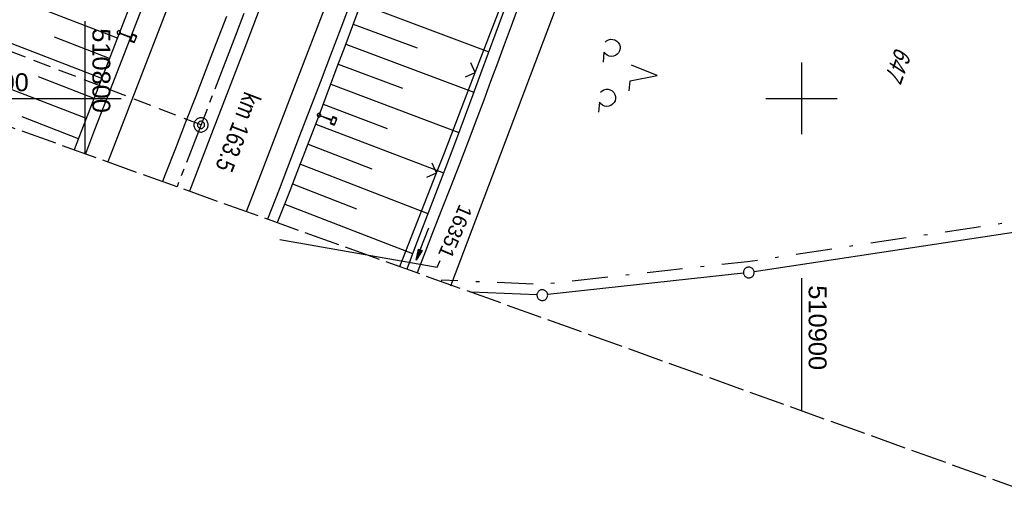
# Model space of a CAD drawing. Extents: x 510661 to 511244, y 462045 to 463013.
# Tile 2 of 29: x 510791 to 510928, y 462045 to 462111. Entities that reach past the tile are written whole.
import ezdxf
from ezdxf import colors
from ezdxf.entities.mleader import LeaderData, LeaderLine
from ezdxf.math import Vec2, Vec3

# ---------------------------------------------------------------- set-up
doc = ezdxf.new("R2010")
doc.units = 0
doc.header["$LTSCALE"] = 10
doc.header["$MEASUREMENT"] = 0
for name, pattern in [('ACHSE', [5.5, 4, -0.5, 0.5, -0.5]), ('AUSGEZOGEN', [0]), ('LT00', [0]), ('LT08', [0.42, 0.2, -0.1, 0.02, -0.1]), ('LT14', [0.6, 0.5, -0.1]), ('LT17', [0.15, 0.1, -0.05])]:
    doc.linetypes.add(name, pattern=pattern)
doc.layers.get('0').update_dxf_attribs({"linetype": 'LT00'})
for name, color, linetype in [('--EK_FBR', 1, 'LT00'), ('--EK_ST-93-1', 30, 'LT17'), ('--EL_DFK_AB_L', 21, 'LT00'), ('-AX-093', 35, 'ACHSE'), ('-ST-93-1', 250, 'LT00'), ('-ST-93-5', 250, 'LT00'), ('DFK_AB_L', 21, 'LT00'), ('DFK_FLUR_NR', 250, 'LT00'), ('DFK_GZPKT', 250, 'LT00'), ('DFK_KATASTER', 250, 'LT00'), ('DFK_NUTZUNG', 250, 'LT00'), ('FESTPKT_TEXT_B', 211, 'LT00'), ('GEMEINDEGRENZE', 3, 'LT08'), ('PFEIL', 140, 'AUSGEZOGEN'), ('V106_AFBR_BAB', 250, 'LT00'), ('V106_BOESCH', 250, 'LT00'), ('V106_BOSCHUNG', 250, 'LT00'), ('V106_GRABEN', 250, 'LT00'), ('V106_LD_MARK', 250, 'LT00'), ('V106_RASTER', 250, 'LT00'), ('V106_SCHILD_K', 1, 'LT00'), ('V106_ZAUN', 40, 'LT00'), ('V107_AFBR_BAB', 250, 'LT00'), ('V107_BOESCH', 250, 'LT00'), ('V107_BOSCHUNG', 250, 'LT00'), ('V107_GRABEN', 250, 'LT00'), ('V107_LD_MARK', 250, 'LT00'), ('V107_RASTER', 250, 'LT00'), ('V107_SCHILD_K', 1, 'LT00'), ('V107_ZAUN', 40, 'LT00')]:
    doc.layers.add(name, color=color, linetype=linetype)
doc.layers.add('-BLATT_106-RAND', color=7, linetype='LT14', plot=False)
doc.styles.add('Arial Fett', font='txt', dxfattribs={"width": 0.8})
doc.styles.get("Standard").update_dxf_attribs({"font": 'arial.ttf'})

# ---------------------------------------------------------------- blocks, each defined once
blk = doc.blocks.new('SYMB7010')
at = {"color": 0, "linetype": 'ByBlock'}
for points in [[(-0.031408, 0.499213), (-0.093728, 0.49134), (-0.15457, 0.475719), (-0.212975, 0.452595), (-0.268021, 0.422333), (-0.31884, 0.385411), (-0.36463, 0.342411), (-0.40467, 0.29401), (-0.438329, 0.240973), (-0.465074, 0.184136), (-0.484486, 0.124395), (-0.496256, 0.062692), (-0.5002, 0)], [(-0.5002, 0), (-0.496256, -0.062692), (-0.484486, -0.124395), (-0.465075, -0.184136), (-0.438329, -0.240973), (-0.404671, -0.29401), (-0.36463, -0.342411), (-0.31884, -0.385411), (-0.268021, -0.422333), (-0.212975, -0.452595), (-0.154571, -0.475719), (-0.093728, -0.49134), (-0.031408, -0.499213), (0.031408, -0.499213)], [(0.5002, 0), (0.496256, 0.062692), (0.484485, 0.124395), (0.465074, 0.184136), (0.438329, 0.240973), (0.40467, 0.29401), (0.36463, 0.342411), (0.31884, 0.385411), (0.268021, 0.422333), (0.212975, 0.452595), (0.15457, 0.475719), (0.093728, 0.49134), (0.031408, 0.499213), (-0.031408, 0.499213)], [(0.031408, -0.499213), (0.093728, -0.491341), (0.15457, -0.475719), (0.212975, -0.452595), (0.268021, -0.422333), (0.31884, -0.385411), (0.36463, -0.342411), (0.404671, -0.294011), (0.438329, -0.240974), (0.465075, -0.184136), (0.484486, -0.124395), (0.496256, -0.062692), (0.500201, 0)]]:
    blk.add_lwpolyline(points, dxfattribs=at)
blk = doc.blocks.new('Pfreil3')
at = {"layer": 'PFEIL'}
blk.add_hatch(color=256, dxfattribs=at).paths.add_polyline_path([(-1.55, 0.27), (-1.55, -0.27), (0, 0)])
for p, q in [((-1.55, 0), (-4.83, 0)), ((-1.55, -0.27), (-1.55, 0.27)), ((-1.55, 0.27), (0, 0)), ((0, 0), (-1.55, -0.27))]:
    blk.add_line(p, q, dxfattribs=at)
blk = doc.blocks.new('SYMB1263')
at = {"color": 0, "linetype": 'ByBlock'}
for p, q in [((0.014231, 0.098982), (-0.014231, 0.098982)), ((-0.014231, -0.098982), (0.014232, -0.098982))]:
    blk.add_line(p, q, dxfattribs=at)
for points in [[(0, 0.1), (0, 0.75), (0.18, 0.75), (0.18, 1), (-0.18, 1), (-0.18, 0.75), (0, 0.75)], [(-0.014231, 0.098982), (-0.041542, 0.090963), (-0.065486, 0.075575), (-0.084125, 0.054064), (-0.095949, 0.028173), (-0.1, 0)], [(-0.1, 0), (-0.095949, -0.028173), (-0.084125, -0.054064), (-0.065486, -0.075575), (-0.041541, -0.090963), (-0.014231, -0.098982)], [(0.1, 0), (0.095949, 0.028173), (0.084125, 0.054064), (0.065486, 0.075575), (0.041541, 0.090963), (0.014231, 0.098982)], [(0.014232, -0.098982), (0.041542, -0.090963), (0.065486, -0.075575), (0.084125, -0.054064), (0.095949, -0.028173), (0.1, 0)]]:
    blk.add_lwpolyline(points, dxfattribs=at)
blk = doc.blocks.new('SYMB0024')
at = {"color": 0, "linetype": 'ByBlock'}
for p, q in [((-0.5, 0.5), (0, 0)), ((0, 0), (0.5, 0.5))]:
    blk.add_line(p, q, dxfattribs=at)
blk = doc.blocks.new('_None')
blk = doc.blocks.new('SYMB7201')
at = {"color": 0, "linetype": 'ByBlock'}
for p, q in [((0, 0.385), (-0.11, 0.015)), ((-0.255, -0.385), (-0.115, -0.385)), ((0.445, -0.385), (0.585, -0.385))]:
    blk.add_line(p, q, dxfattribs=at)
for points in [[(0.25, 0.015), (0.11, 0.015), (0, 0.385)], [(-0.393816, -0.383308), (-0.416239, -0.362945), (-0.432849, -0.337617), (-0.442589, -0.308936), (-0.444836, -0.27873), (-0.439449, -0.248923), (-0.426769, -0.221415), (-0.407606, -0.197958), (-0.38318, -0.180047), (-0.355047, -0.168823), (-0.325, -0.165), (-0.294953, -0.168823), (-0.26682, -0.180047), (-0.242394, -0.197959), (-0.223231, -0.221415), (-0.210551, -0.248923), (-0.205164, -0.27873), (-0.207411, -0.308936), (-0.21715, -0.337617), (-0.233761, -0.362945), (-0.256184, -0.383308)], [(0.306185, -0.383308), (0.283761, -0.362945), (0.267151, -0.337617), (0.257411, -0.308936), (0.255164, -0.27873), (0.260552, -0.248923), (0.273231, -0.221415), (0.292394, -0.197958), (0.31682, -0.180047), (0.344953, -0.168823), (0.375, -0.165), (0.405047, -0.168823), (0.43318, -0.180047), (0.457606, -0.197959), (0.476769, -0.221415), (0.489449, -0.248923), (0.494836, -0.27873), (0.492589, -0.308936), (0.48285, -0.337617), (0.466239, -0.362945), (0.443816, -0.383308)]]:
    blk.add_lwpolyline(points, dxfattribs=at)
blk = doc.blocks.new('SYMB2')
at = {"color": 0, "linetype": 'ByBlock', "flags": 128}
for points in [[(-0.031395, 0.499013), (-0.093691, 0.491144), (-0.154509, 0.475528), (-0.21289, 0.452414), (-0.267913, 0.422164), (-0.318712, 0.385257), (-0.364484, 0.342274), (-0.404509, 0.293893), (-0.438154, 0.240877), (-0.464888, 0.184062), (-0.484292, 0.124345), (-0.496058, 0.062667), (-0.5, 0)], [(-0.5, 0), (-0.496058, -0.062667), (-0.484292, -0.124345), (-0.464888, -0.184062), (-0.438154, -0.240877), (-0.404509, -0.293893), (-0.364485, -0.342274), (-0.318712, -0.385257), (-0.267914, -0.422164), (-0.21289, -0.452414), (-0.154509, -0.475529), (-0.093691, -0.491144), (-0.031395, -0.499014), (0.031395, -0.499014)], [(0.5, 0), (0.496057, 0.062667), (0.484292, 0.124345), (0.464888, 0.184062), (0.438153, 0.240877), (0.404509, 0.293893), (0.364484, 0.342274), (0.318712, 0.385257), (0.267913, 0.422164), (0.21289, 0.452414), (0.154509, 0.475528), (0.093691, 0.491144), (0.031395, 0.499013), (-0.031395, 0.499013)], [(0.031395, -0.499014), (0.093691, -0.491144), (0.154509, -0.475529), (0.21289, -0.452414), (0.267914, -0.422164), (0.318712, -0.385257), (0.364485, -0.342274), (0.404509, -0.293893), (0.438154, -0.240877), (0.464889, -0.184062), (0.484292, -0.124345), (0.496058, -0.062667), (0.5, 0)]]:
    blk.add_lwpolyline(points, dxfattribs=at)

msp = doc.modelspace()

# ---------------------------------------------------------------- linework, layer by layer
at = {"layer": '--EK_FBR'}
for points in [[(510834.5, 462182.29), (510833.29, 462179.08), (510831.97, 462175.59), (510830.66, 462172.1), (510829.35, 462168.61), (510828.04, 462165.12), (510826.73, 462161.63), (510825.41, 462158.15), (510823.91, 462154.22), (510822.41, 462150.29), (510820.9, 462146.37), (510819.39, 462142.44), (510817.87, 462138.52), (510816.36, 462134.6), (510814.23, 462129.06), (510812.09, 462123.53), (510809.96, 462118), (510807.83, 462112.46), (510805.66, 462106.84), (510803.49, 462101.21), (510801.31, 462095.59), (510800.02, 462092.26)], [(510848.49, 462176.31), (510847.73, 462174.28), (510846.1, 462169.9), (510844.46, 462165.53), (510842.82, 462161.16), (510841.18, 462156.79), (510839.54, 462152.42), (510837.78, 462147.77), (510836.01, 462143.11), (510834.25, 462138.46), (510832.48, 462133.81), (510830.7, 462129.16), (510828.57, 462123.56), (510826.43, 462117.95), (510824.28, 462112.35), (510822.14, 462106.74), (510817.86, 462095.63), (510814.55, 462087.05)], [(510859.14, 462171.76), (510858.46, 462169.93), (510857.11, 462166.3), (510855.76, 462162.67), (510854.41, 462159.04), (510853.06, 462155.42), (510851.7, 462151.79), (510850.34, 462148.16), (510849.09, 462144.85), (510847.82, 462141.53), (510846.56, 462138.22), (510845.29, 462134.9), (510844.02, 462131.59), (510842.75, 462128.28), (510841.48, 462124.97), (510840.03, 462121.18), (510838.58, 462117.39), (510837.14, 462113.59), (510835.69, 462109.8), (510834.25, 462106.01), (510832.8, 462102.22), (510829.93, 462094.75), (510827.06, 462087.29), (510825.45, 462083.14)], [(510807.83, 462112.46), (510805.66, 462106.84), (510803.49, 462101.21), (510801.31, 462095.59), (510800.02, 462092.26)], [(510837.14, 462113.59), (510835.69, 462109.8), (510834.25, 462106.01), (510832.8, 462102.22), (510829.93, 462094.75), (510827.06, 462087.29), (510825.45, 462083.14)], [(510819.7, 462111.41), (510818.25, 462107.63), (510816.84, 462103.97), (510815.43, 462100.31), (510814.01, 462096.66), (510812.58, 462093), (510811.16, 462089.35), (510810.79, 462088.4)], [(510819.7, 462111.41), (510818.25, 462107.63), (510816.84, 462103.97), (510815.43, 462100.31), (510814.01, 462096.66), (510812.58, 462093), (510811.16, 462089.35), (510810.79, 462088.4)], [(510824.28, 462112.35), (510822.14, 462106.74), (510817.86, 462095.63), (510814.55, 462087.05)]]:
    msp.add_lwpolyline(points, dxfattribs=at)
at = {"layer": '--EK_ST-93-1', "ltscale": 2.5}
msp.add_line((510816.16, 462096.3), (510778.83, 462110.7), dxfattribs=at)
at = {"layer": '--EL_DFK_AB_L'}
msp.add_line((510902.31, 462209.4), (510851.01, 462073.76), dxfattribs=at)
at = {"layer": '-AX-093', "ltscale": 0.2}
msp.add_lwpolyline([(511002.16, 462634.59), (510994.72, 462610.42), (510987.21, 462586.28), (510979.61, 462562.16), (510971.94, 462538.06), (510964.2, 462513.99), (510956.38, 462489.95), (510948.48, 462465.93), (510940.51, 462441.93), (510932.46, 462417.96), (510924.34, 462394.02), (510916.14, 462370.1), (510907.86, 462346.21), (510899.51, 462322.34), (510891.08, 462298.5), (510882.58, 462274.69), (510874, 462250.9), (510865.35, 462227.14), (510856.62, 462203.41), (510847.82, 462179.71), (510838.94, 462156.03), (510829.99, 462132.38), (510820.96, 462108.76), (510812.82, 462087.67)], dxfattribs=at)
at = {"layer": '-BLATT_106-RAND'}
msp.add_lwpolyline([(510973.54, 463012.73), (510661.23, 462142.05), (510931.38, 462045.15), (511243.69, 462915.83), (510973.54, 463012.73)], dxfattribs=at)
at = {"layer": 'DFK_AB_L'}
msp.add_line((510902.31, 462209.4), (510851.01, 462073.76), dxfattribs=at)
at = {"layer": 'DFK_KATASTER'}
for p, q in [((510945.17, 462083.6), (510893.38, 462075.8)), ((510891.89, 462075.61), (510864.56, 462072.61)), ((510863.06, 462072.56), (510853.92, 462072.93))]:
    msp.add_line(p, q, dxfattribs=at)
at = {"layer": 'GEMEINDEGRENZE', "ltscale": 2.5, "flags": 128}
msp.add_lwpolyline([(510945.75, 462085.2), (510892.45, 462077.18), (510863.76, 462074.03), (510849.73, 462074.6), (510849.68, 462074.45)], dxfattribs=at)
at = {"layer": 'V106_AFBR_BAB'}
for points in [[(510807.83, 462112.46), (510805.66, 462106.84), (510803.49, 462101.21), (510801.31, 462095.59), (510800.02, 462092.26)], [(510837.14, 462113.59), (510835.69, 462109.8), (510834.25, 462106.01), (510832.8, 462102.22), (510829.93, 462094.75), (510827.06, 462087.29), (510825.45, 462083.14)], [(510819.7, 462111.41), (510818.25, 462107.63), (510816.84, 462103.97), (510815.43, 462100.31), (510814.01, 462096.66), (510812.58, 462093), (510811.16, 462089.35), (510810.79, 462088.4)], [(510824.28, 462112.35), (510822.14, 462106.74), (510817.86, 462095.63), (510814.55, 462087.05)]]:
    msp.add_lwpolyline(points, dxfattribs=at)
at = {"layer": 'V106_BOESCH'}
for points in [[(510806.39, 462113.37), (510804.96, 462109.64), (510803.53, 462105.92), (510802.1, 462102.19), (510800.66, 462098.47), (510799.21, 462094.75), (510798.46, 462092.82)], [(510826.85, 462082.64), (510826.91, 462082.81), (510828.37, 462086.54), (510829.82, 462090.28), (510831.26, 462094.02), (510832.69, 462097.76), (510834.11, 462101.51), (510835.19, 462104.4), (510836.27, 462107.29), (510837.35, 462110.18), (510838.43, 462113.07)]]:
    msp.add_lwpolyline(points, dxfattribs=at)
at = {"layer": 'V106_BOSCHUNG'}
for p, q in [((510804.48, 462108.39), (510789.14, 462114.31)), ((510838.47, 462113.18), (510856.33, 462106.5)), ((510837.42, 462110.37), (510846.36, 462107.03)), ((510802.32, 462102.78), (510786.85, 462108.76)), ((510803.4, 462105.58), (510795.7, 462108.56)), ((510836.38, 462107.56), (510854.25, 462100.87)), ((510835.33, 462104.76), (510844.27, 462101.41)), ((510800.16, 462097.18), (510784.53, 462103.24)), ((510801.24, 462099.99), (510793.47, 462102.99)), ((510834.28, 462101.97), (510852.14, 462095.23)), ((510833.23, 462099.19), (510842.15, 462095.79)), ((510799.06, 462094.37), (510791.21, 462097.43)), ((510832.17, 462096.4), (510850.01, 462089.58)), ((510831.1, 462093.62), (510840.02, 462090.18)), ((510830.03, 462090.83), (510847.85, 462083.93)), ((510828.95, 462088.05), (510837.86, 462084.58)), ((510827.87, 462085.25), (510845.7, 462078.32))]:
    msp.add_line(p, q, dxfattribs=at)
at = {"layer": 'V106_GRABEN'}
for points in [[(510860.41, 462112.63), (510859.45, 462110.06), (510858.5, 462107.48), (510857.55, 462104.9), (510856.59, 462102.33), (510855.63, 462099.75), (510854.67, 462097.18), (510853.45, 462093.98), (510852.23, 462090.79), (510850.99, 462087.61), (510849.75, 462084.42), (510848.5, 462081.24), (510847.26, 462078.06), (510846.32, 462075.66)], [(510858.4, 462112.08), (510857.33, 462109.19), (510856.26, 462106.3), (510855.19, 462103.4), (510854.12, 462100.51), (510853.04, 462097.62), (510851.67, 462093.97), (510850.29, 462090.32), (510848.9, 462086.68), (510847.51, 462083.04), (510846.12, 462079.4), (510844.88, 462076.17)]]:
    msp.add_lwpolyline(points, dxfattribs=at)
at = {"layer": 'V106_LD_MARK'}
for points in [[(510822.5, 462084.2), (510824.51, 462089.37), (510829.23, 462101.61), (510833.93, 462113.85), (510838.6, 462126.11), (510843.32, 462138.54), (510848.01, 462150.97), (510852.68, 462163.41), (510857.33, 462175.86), (510861.96, 462188.32), (510866.57, 462200.79), (510871.16, 462213.27), (510875.73, 462225.75), (510880.27, 462238.24), (510884.8, 462250.73), (510889.31, 462263.23), (510894.6, 462277.95), (510899.85, 462292.67), (510905.08, 462307.4), (510910.29, 462322.14), (510915.46, 462336.89), (510920.61, 462351.66), (510925.73, 462366.43)], [(510902.96, 462363.52), (510897.56, 462347.95), (510892.13, 462332.39), (510886.67, 462316.84), (510881.17, 462301.3), (510875.64, 462285.78), (510870.08, 462270.26), (510861.85, 462247.48), (510853.54, 462224.73), (510845.17, 462202), (510836.72, 462179.3), (510828.2, 462156.62), (510819.61, 462133.97), (510810.95, 462111.35), (510803.14, 462091.15)]]:
    msp.add_lwpolyline(points, dxfattribs=at)
at = {"layer": 'V106_RASTER'}
for p, q in [((510800, 462092.27), (510800, 462110.77)), ((510900, 462105), (510900, 462095)), ((510778.46, 462100), (510805, 462100)), ((510895, 462100), (510905, 462100)), ((510900, 462074.9), (510900, 462056.4))]:
    msp.add_line(p, q, dxfattribs=at)
at = {"layer": 'V106_ZAUN'}
for p, q in [((510854.44, 462103.61), (510859.81, 462117.61)), ((510843.92, 462076.52), (510849.05, 462089.61))]:
    msp.add_line(p, q, dxfattribs=at)
msp.add_lwpolyline([(510849.05, 462089.61), (510850.14, 462092.38), (510854.44, 462103.61)], dxfattribs=at)
at = {"layer": 'V107_AFBR_BAB'}
for points in [[(510834.5, 462182.29), (510833.29, 462179.08), (510831.97, 462175.59), (510830.66, 462172.1), (510829.35, 462168.61), (510828.04, 462165.12), (510826.73, 462161.63), (510825.41, 462158.15), (510823.91, 462154.22), (510822.41, 462150.29), (510820.9, 462146.37), (510819.39, 462142.44), (510817.87, 462138.52), (510816.36, 462134.6), (510814.23, 462129.06), (510812.09, 462123.53), (510809.96, 462118), (510807.83, 462112.46), (510805.66, 462106.84), (510803.49, 462101.21), (510801.31, 462095.59), (510800.02, 462092.26)], [(510848.49, 462176.31), (510847.73, 462174.28), (510846.1, 462169.9), (510844.46, 462165.53), (510842.82, 462161.16), (510841.18, 462156.79), (510839.54, 462152.42), (510837.78, 462147.77), (510836.01, 462143.11), (510834.25, 462138.46), (510832.48, 462133.81), (510830.7, 462129.16), (510828.57, 462123.56), (510826.43, 462117.95), (510824.28, 462112.35), (510822.14, 462106.74), (510817.86, 462095.63), (510814.55, 462087.05)], [(510859.14, 462171.76), (510858.46, 462169.93), (510857.11, 462166.3), (510855.76, 462162.67), (510854.41, 462159.04), (510853.06, 462155.42), (510851.7, 462151.79), (510850.34, 462148.16), (510849.09, 462144.85), (510847.82, 462141.53), (510846.56, 462138.22), (510845.29, 462134.9), (510844.02, 462131.59), (510842.75, 462128.28), (510841.48, 462124.97), (510840.03, 462121.18), (510838.58, 462117.39), (510837.14, 462113.59), (510835.69, 462109.8), (510834.25, 462106.01), (510832.8, 462102.22), (510829.93, 462094.75), (510827.06, 462087.29), (510825.45, 462083.14)], [(510819.7, 462111.41), (510818.25, 462107.63), (510816.84, 462103.97), (510815.43, 462100.31), (510814.01, 462096.66), (510812.58, 462093), (510811.16, 462089.35), (510810.79, 462088.4)]]:
    msp.add_lwpolyline(points, dxfattribs=at)
at = {"layer": 'V107_BOESCH'}
for points in [[(510832.93, 462182.96), (510831.77, 462179.84), (510830.47, 462176.34), (510829.16, 462172.85), (510827.84, 462169.36), (510826.52, 462165.87), (510825.19, 462162.38), (510823.86, 462158.89), (510820.85, 462151.02), (510817.83, 462143.14), (510814.81, 462135.27), (510813.13, 462130.89), (510811.44, 462126.51), (510809.76, 462122.13), (510808.07, 462117.75), (510806.39, 462113.37), (510804.96, 462109.64), (510803.53, 462105.92), (510802.1, 462102.19), (510800.66, 462098.47), (510799.21, 462094.75), (510798.46, 462092.82)], [(510826.85, 462082.64), (510826.91, 462082.81), (510828.37, 462086.54), (510829.82, 462090.28), (510831.26, 462094.02), (510832.69, 462097.76), (510834.11, 462101.51), (510835.19, 462104.4), (510836.27, 462107.29), (510837.35, 462110.18), (510838.43, 462113.07)]]:
    msp.add_lwpolyline(points, dxfattribs=at)
at = {"layer": 'V107_BOSCHUNG'}
for p, q in [((510804.48, 462108.39), (510789.14, 462114.31)), ((510838.47, 462113.18), (510856.33, 462106.5)), ((510837.42, 462110.37), (510846.36, 462107.03)), ((510802.32, 462102.78), (510786.85, 462108.76)), ((510803.4, 462105.58), (510795.7, 462108.56)), ((510836.38, 462107.56), (510854.25, 462100.87)), ((510835.33, 462104.76), (510844.27, 462101.41)), ((510800.16, 462097.18), (510784.53, 462103.24)), ((510801.24, 462099.99), (510793.47, 462102.99)), ((510834.28, 462101.97), (510852.14, 462095.23)), ((510833.23, 462099.19), (510842.15, 462095.79)), ((510799.06, 462094.37), (510791.21, 462097.43)), ((510832.17, 462096.4), (510850.01, 462089.58)), ((510831.1, 462093.62), (510840.02, 462090.18)), ((510830.03, 462090.83), (510847.85, 462083.93)), ((510828.95, 462088.05), (510837.86, 462084.58)), ((510827.87, 462085.25), (510845.7, 462078.32))]:
    msp.add_line(p, q, dxfattribs=at)
at = {"layer": 'V107_GRABEN'}
for points in [[(510860.41, 462112.63), (510859.45, 462110.06), (510858.5, 462107.48), (510857.55, 462104.9), (510856.59, 462102.33), (510855.63, 462099.75), (510854.67, 462097.18), (510853.45, 462093.98), (510852.23, 462090.79), (510850.99, 462087.61), (510849.75, 462084.42), (510848.5, 462081.24), (510847.26, 462078.06), (510846.32, 462075.66)], [(510858.4, 462112.08), (510857.33, 462109.19), (510856.26, 462106.3), (510855.19, 462103.4), (510854.12, 462100.51), (510853.04, 462097.62), (510851.67, 462093.97), (510850.29, 462090.32), (510848.9, 462086.68), (510847.51, 462083.04), (510846.12, 462079.4), (510844.88, 462076.17)]]:
    msp.add_lwpolyline(points, dxfattribs=at)
at = {"layer": 'V107_LD_MARK'}
for points in [[(510837.37, 462181.06), (510836.72, 462179.3), (510828.2, 462156.62), (510819.61, 462133.97), (510810.95, 462111.35), (510803.14, 462091.15)], [(510822.5, 462084.2), (510824.51, 462089.37), (510829.23, 462101.61), (510833.93, 462113.85), (510838.6, 462126.11), (510843.32, 462138.54), (510848.01, 462150.97), (510852.68, 462163.41), (510856.26, 462172.99)]]:
    msp.add_lwpolyline(points, dxfattribs=at)
at = {"layer": 'V107_RASTER'}
for p, q in [((510800, 462095), (510800, 462105)), ((510900, 462105), (510900, 462095)), ((510900, 462105), (510900, 462095)), ((510795, 462100), (510805, 462100)), ((510895, 462100), (510905, 462100))]:
    msp.add_line(p, q, dxfattribs=at)
at = {"layer": 'V107_ZAUN'}
for p, q in [((510854.44, 462103.61), (510859.81, 462117.61)), ((510843.92, 462076.52), (510849.05, 462089.61))]:
    msp.add_line(p, q, dxfattribs=at)
msp.add_lwpolyline([(510849.05, 462089.61), (510850.14, 462092.38), (510854.44, 462103.61)], dxfattribs=at)

# ---------------------------------------------------------------- block references
at = {"layer": '-ST-93-1', "rotation": 274.1956499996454}
msp.add_blockref('SYMB2', (510816.16, 462096.3), dxfattribs=at)
at = {"layer": '-ST-93-5', "xscale": 1.999999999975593, "yscale": 2, "zscale": 2, "rotation": 274.1956499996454}
msp.add_blockref('SYMB2', (510816.16, 462096.3), dxfattribs=at)
at = {"layer": 'DFK_GZPKT', "xscale": 1.500000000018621, "yscale": 1.5, "zscale": 1.5, "rotation": 264.7377099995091}
for p in [(510892.64, 462075.69), (510863.81, 462072.53)]:
    msp.add_blockref('SYMB7010', p, dxfattribs=at)
at = {"layer": 'DFK_NUTZUNG', "xscale": 10.00000000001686, "yscale": 10, "zscale": 10, "rotation": 264.7377100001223}
msp.add_blockref('SYMB7201', (510876.02, 462103.55), dxfattribs=at)
at = {"layer": 'PFEIL', "rotation": 248.2242518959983}
msp.add_blockref('Pfreil3', (510846.2, 462077.42), dxfattribs=at)
at = {"layer": 'V106_SCHILD_K', "xscale": 2.500000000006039, "yscale": 2.5, "zscale": 2.5, "rotation": 250.2675099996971}
for p in [(510804.69, 462109.17), (510832.64, 462097.66)]:
    msp.add_blockref('SYMB1263', p, dxfattribs=at)
at = {"layer": 'V106_ZAUN', "yscale": 2.099999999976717, "zscale": 2.1}
for p, xscale, rotation in [((510854.44, 462103.61), 2.099999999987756, 69.03294999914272), ((510849.05, 462089.61), 2.100000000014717, 68.5747000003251)]:
    msp.add_blockref('SYMB0024', p, dxfattribs=dict(at, xscale=xscale, rotation=rotation))
at = {"layer": 'V107_SCHILD_K', "xscale": 2.500000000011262, "yscale": 2.5, "zscale": 2.5, "rotation": 246.8654999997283}
for p in [(510804.69, 462109.17), (510832.64, 462097.66)]:
    msp.add_blockref('SYMB1263', p, dxfattribs=at)
at = {"layer": 'V107_ZAUN', "yscale": 2.099999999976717, "zscale": 2.1}
for p, xscale, rotation in [((510854.44, 462103.61), 2.099999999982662, 69.03424000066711), ((510849.05, 462089.61), 2.09999999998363, 68.57577999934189)]:
    msp.add_blockref('SYMB0024', p, dxfattribs=dict(at, xscale=xscale, rotation=rotation))

# ---------------------------------------------------------------- texts
at = {"layer": '-ST-93-5', "style": 'Arial Fett', "width": 0.8}
msp.add_text('km 163.5', height=2.5, rotation=-111.1033, dxfattribs=at).set_placement((510822.25, 462101.08))
at = {"layer": 'DFK_FLUR_NR', "oblique": 13.754, "width": 0.75}
msp.add_text('647', height=2.5, rotation=250.2675, dxfattribs=at).set_placement((510913.15, 462107.26))
at = {"layer": 'V106_RASTER'}
for s, rotation, width, p in [(' 510800', -89.9992, 1.014, (510801, 462110.77)), (' 462100', 0.0008, 1.002, (510779.46, 462101)), (' 510900', -89.9992, 1.017, (510901, 462074.9))]:
    msp.add_text(s, height=2.5, rotation=rotation, dxfattribs=dict(at, width=width)).set_placement(p)

# ---------------------------------------------------------------- leaders
at = {"layer": 'FESTPKT_TEXT_B'}
ml = msp.add_multileader_mtext('Standard', dxfattribs=at)
ml.set_content('{\\H0.09x;\\P\\H11.111x; 16351 \\~\\P\\H0.09x;   }', color=256)
ml.set_leader_properties(color=256, linetype='ByLayer', lineweight=-1)
ml.set_arrow_properties(name='NONE')
ml.build(insert=Vec2(0, 0))
ml.multileader.update_dxf_attribs({"has_text_frame": 1, "text_left_attachment_type": 2, "text_right_attachment_type": 2, "dogleg_length": 1, "arrow_head_size": 0.18})
ctx = ml.context
ctx.base_point, ctx.char_height, ctx.arrow_head_size, ctx.landing_gap_size, ctx.plane_origin, ctx.plane_x_axis, ctx.plane_y_axis = Vec3(510853.44, 462086.47), 2, 0.18, 0.3, Vec3(510825.78, 462080.74), Vec3(-0.392891, -0.919585), Vec3(0.919585, -0.392891)
ctx.left_attachment, ctx.right_attachment, ctx.text_align_type = 2, 2, 1
notes = []
notes.append((ctx, [(1, (1, 1, 0), (510849.15, 462076.43), (0.392891, 0.919585), 1, [(0, [(510827.17, 462080.28)], 0, [])])]))
ctx.mtext.insert, ctx.mtext.text_direction, ctx.mtext.rotation, ctx.mtext.alignment, ctx.mtext.line_spacing_factor, ctx.mtext.flow_direction = Vec3(510852.94, 462081.29), Vec3(-0.392891, -0.919585), 4.308616, 2, 0.7, 5
for ctx, leaders in notes:
    for number, flags, end, landing, length, lines in leaders:
        leader = LeaderData()
        leader.index, (leader.has_last_leader_line, leader.has_dogleg_vector, leader.attachment_direction) = number, flags
        leader.last_leader_point, leader.dogleg_vector, leader.dogleg_length = Vec3(end), Vec3(landing), length
        for number, points, colour, breaks in lines:
            line = LeaderLine()
            line.index, line.vertices, line.color, line.breaks = number, Vec3.list(points), colors.encode_raw_color(colour), breaks
            leader.lines.append(line)
        ctx.leaders.append(leader)

doc.saveas('drawing.dxf')
